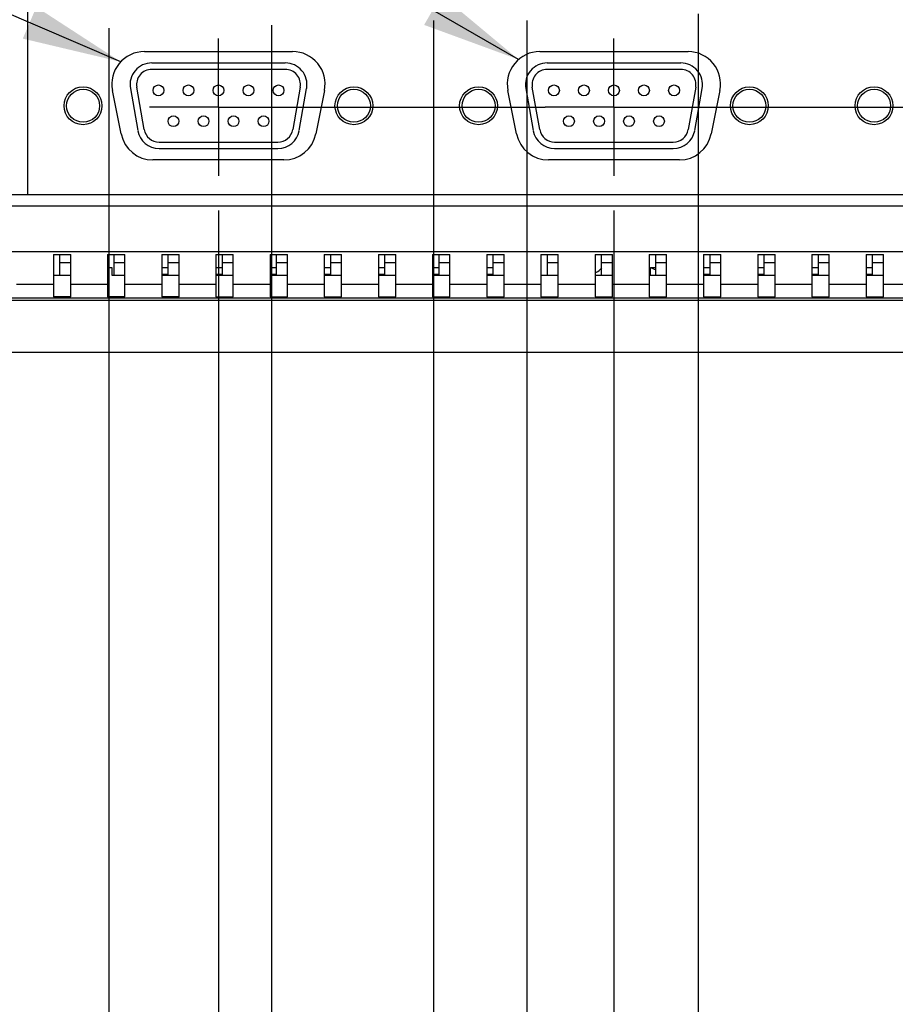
# Model space of a CAD drawing. Header units: inches. Extents: x -137 to 34, y 0 to 22.
# Tile 13 of 37: x 8.4 to 9.99, y 12.43 to 14.21. Entities that reach past the tile are written whole.
import ezdxf

# ---------------------------------------------------------------- set-up
doc = ezdxf.new("R2010")
doc.units = ezdxf.units.IN
doc.header["$LTSCALE"] = 1.87
doc.header["$MEASUREMENT"] = 0
doc.linetypes.add('CENTER', pattern=[0.6, 0.375, -0.075, 0.075, -0.075])
doc.layers.get('0').update_dxf_attribs({"linetype": 'CONTINUOUS'})
for name, color, linetype in [('DEFAULT_1', 7, 'CENTER'), ('DETAIL', 7, 'CONTINUOUS'), ('DIMENSIONS', 7, 'CONTINUOUS')]:
    doc.layers.add(name, color=color, linetype=linetype)
doc.styles.get("Standard").update_dxf_attribs({"font": 'txt', "width": 0.8})
doc.dimstyles.new('DIMSTYLE_1', dxfattribs={"dimtxt": 0.125, "dimasz": 0.18, "dimexe": 0.18, "dimexo": 0.0625, "dimgap": 0.09, "dimtad": 0, "dimtih": 1, "dimtoh": 1, "dimdec": 1, "dimlfac": 2, "dimzin": 4, "dimdsep": 46, "dimtxsty": 'STANDARD', "dimblk": '_FILLED', "dimblk1": '_FILLED', "dimblk2": '_FILLED', "dimcen": 0.09, "dimadec": 0, "dimazin": 0, "dimtp": 0.1, "dimtm": 0.1, "dimtfac": 1, "dimtdec": 1, "dimtofl": 0, "dimtmove": 0, "dimatfit": 3, "dimldrblk": '_FILLED', "dimfxl": 1, "dimtolj": 1, "dimtzin": 4, "dimarcsym": 0})

# ---------------------------------------------------------------- blocks, each defined once
blk = doc.blocks.new('_FILLED')
at = {"color": 0, "linetype": 'BYBLOCK'}
blk.add_solid([(0, 0), (-1, 0.1736), (-1, -0.1736)], dxfattribs=at)
blk = doc.blocks.new('*D4')
at = {"layer": 'DIMENSIONS', "color": 2, "linetype": 'CONTINUOUS'}
for p, q in [((9.4811, 13.8676), (9.4811, 9.7352)), ((12.4065, 13.7445), (12.4065, 9.7352)), ((9.4811, 9.8602), (10.2117, 9.8602)), ((12.4065, 9.8602), (11.5617, 9.8602))]:
    blk.add_line(p, q, dxfattribs=at)
at = {"layer": 'DIMENSIONS', "color": 2, "linetype": 'CONTINUOUS', "xscale": 0.18, "yscale": 0.18, "zscale": 0.18, "rotation": 180}
blk.add_blockref('_FILLED', (9.4811, 9.8602), dxfattribs=at)
at = {"layer": 'DIMENSIONS', "color": 2, "linetype": 'CONTINUOUS', "xscale": 0.18, "yscale": 0.18, "zscale": 0.18}
blk.add_blockref('_FILLED', (12.4065, 9.8602), dxfattribs=at)
at = {"layer": 'DIMENSIONS', "color": 2, "linetype": 'CONTINUOUS', "width": 0.8}
for s, p in [('[', (10.8992, 9.7977)), (']', (11.3992, 9.7977)), ('148.6', (10.2742, 9.7977)), ('5.85', (10.9992, 9.7977))]:
    blk.add_text(s, height=0.125, dxfattribs=at).set_placement(p)
blk = doc.blocks.new('*D5')
at = {"layer": 'DIMENSIONS', "color": 2, "linetype": 'CONTINUOUS'}
for p, q in [((9.6339, 14.2244), (9.6339, 10.4852)), ((12.4065, 13.7445), (12.4065, 10.4852)), ((9.6339, 10.6102), (10.3207, 10.6102)), ((12.4065, 10.6102), (11.6707, 10.6102))]:
    blk.add_line(p, q, dxfattribs=at)
at = {"layer": 'DIMENSIONS', "color": 2, "linetype": 'CONTINUOUS', "xscale": 0.18, "yscale": 0.18, "zscale": 0.18, "rotation": 180}
blk.add_blockref('_FILLED', (9.6339, 10.6102), dxfattribs=at)
at = {"layer": 'DIMENSIONS', "color": 2, "linetype": 'CONTINUOUS', "xscale": 0.18, "yscale": 0.18, "zscale": 0.18}
blk.add_blockref('_FILLED', (12.4065, 10.6102), dxfattribs=at)
at = {"layer": 'DIMENSIONS', "color": 2, "linetype": 'CONTINUOUS', "width": 0.8}
for s, p in [('[', (11.0082, 10.5477)), (']', (11.5082, 10.5477)), ('140.9', (10.3832, 10.5477)), ('5.55', (11.1082, 10.5477))]:
    blk.add_text(s, height=0.125, dxfattribs=at).set_placement(p)
blk = doc.blocks.new('*D6')
at = {"layer": 'DIMENSIONS', "color": 2, "linetype": 'CONTINUOUS'}
for p, q in [((9.3228, 14.2125), (9.3228, 8.9852)), ((12.4065, 13.7445), (12.4065, 8.9852)), ((9.3228, 9.1102), (10.1733, 9.1102)), ((12.4065, 9.1102), (11.5233, 9.1102))]:
    blk.add_line(p, q, dxfattribs=at)
at = {"layer": 'DIMENSIONS', "color": 2, "linetype": 'CONTINUOUS', "xscale": 0.18, "yscale": 0.18, "zscale": 0.18, "rotation": 180}
blk.add_blockref('_FILLED', (9.3228, 9.1102), dxfattribs=at)
at = {"layer": 'DIMENSIONS', "color": 2, "linetype": 'CONTINUOUS', "xscale": 0.18, "yscale": 0.18, "zscale": 0.18}
blk.add_blockref('_FILLED', (12.4065, 9.1102), dxfattribs=at)
at = {"layer": 'DIMENSIONS', "color": 2, "linetype": 'CONTINUOUS', "width": 0.8}
for s, p in [('[', (10.8608, 9.0477)), (']', (11.3608, 9.0477)), ('156.7', (10.2358, 9.0477)), ('6.17', (10.9608, 9.0477))]:
    blk.add_text(s, height=0.125, dxfattribs=at).set_placement(p)
blk = doc.blocks.new('*D7')
at = {"layer": 'DIMENSIONS', "color": 2, "linetype": 'CONTINUOUS'}
for p, q in [((9.1535, 14.2125), (9.1535, 8.2352)), ((12.4065, 13.7445), (12.4065, 8.2352)), ((9.1535, 8.3602), (10.0805, 8.3602)), ((12.4065, 8.3602), (11.4305, 8.3602))]:
    blk.add_line(p, q, dxfattribs=at)
at = {"layer": 'DIMENSIONS', "color": 2, "linetype": 'CONTINUOUS', "xscale": 0.18, "yscale": 0.18, "zscale": 0.18, "rotation": 180}
blk.add_blockref('_FILLED', (9.1535, 8.3602), dxfattribs=at)
at = {"layer": 'DIMENSIONS', "color": 2, "linetype": 'CONTINUOUS', "xscale": 0.18, "yscale": 0.18, "zscale": 0.18}
blk.add_blockref('_FILLED', (12.4065, 8.3602), dxfattribs=at)
at = {"layer": 'DIMENSIONS', "color": 2, "linetype": 'CONTINUOUS', "width": 0.8}
for s, p in [('[', (10.768, 8.2977)), (']', (11.268, 8.2977)), ('165.3', (10.143, 8.2977)), ('6.51', (10.868, 8.2977))]:
    blk.add_text(s, height=0.125, dxfattribs=at).set_placement(p)
blk = doc.blocks.new('*D8')
at = {"layer": 'DIMENSIONS', "color": 2, "linetype": 'CONTINUOUS'}
for p, q in [((8.7626, 13.8676), (8.7626, 6.7352)), ((12.4065, 13.7445), (12.4065, 6.7352)), ((8.7626, 6.8602), (9.8608, 6.8602)), ((12.4065, 6.8602), (11.2108, 6.8602))]:
    blk.add_line(p, q, dxfattribs=at)
at = {"layer": 'DIMENSIONS', "color": 2, "linetype": 'CONTINUOUS', "xscale": 0.18, "yscale": 0.18, "zscale": 0.18, "rotation": 180}
blk.add_blockref('_FILLED', (8.7626, 6.8602), dxfattribs=at)
at = {"layer": 'DIMENSIONS', "color": 2, "linetype": 'CONTINUOUS', "xscale": 0.18, "yscale": 0.18, "zscale": 0.18}
blk.add_blockref('_FILLED', (12.4065, 6.8602), dxfattribs=at)
at = {"layer": 'DIMENSIONS', "color": 2, "linetype": 'CONTINUOUS', "width": 0.8}
for s, p in [('185.1', (9.9233, 6.7977)), ('[', (10.5483, 6.7977)), ('7.29', (10.6483, 6.7977)), (']', (11.0483, 6.7977))]:
    blk.add_text(s, height=0.125, dxfattribs=at).set_placement(p)
blk = doc.blocks.new('*D9')
at = {"layer": 'DIMENSIONS', "color": 2, "linetype": 'CONTINUOUS'}
for p, q in [((1.8781, 14.4), (1.8781, 14.76)), ((2.5556, 14.4), (1.7531, 14.4)), ((3.3086, 14.4), (2.7046, 14.4)), ((4.0542, 14.4), (3.4542, 14.4)), ((8.966, 14.4), (4.2055, 14.4)), ((6.5125, 13.7038), (1.7531, 13.7038)), ((1.8781, 13.7038), (1.8781, 13.3438))]:
    blk.add_line(p, q, dxfattribs=at)
at = {"layer": 'DIMENSIONS', "color": 2, "linetype": 'CONTINUOUS', "xscale": 0.18, "yscale": 0.18, "zscale": 0.18}
for p, rotation in [((1.8781, 14.4), 270), ((1.8781, 13.7038), 90)]:
    blk.add_blockref('_FILLED', p, dxfattribs=dict(at, rotation=rotation))
at = {"layer": 'DIMENSIONS', "color": 2, "linetype": 'CONTINUOUS', "width": 0.8}
for s, p in [('35.4', (1.5781, 14.1332)), ('[', (1.5781, 13.9457)), (']', (2.0781, 13.9457)), ('1.39', (1.6781, 13.9457))]:
    blk.add_text(s, height=0.125, dxfattribs=at).set_placement(p)
blk = doc.blocks.new('*D10')
at = {"layer": 'DIMENSIONS', "color": 2, "linetype": 'CONTINUOUS'}
for p, q in [((15.5002, 14.4119), (15.5002, 14.7719)), ((9.8247, 14.4119), (13.8752, 14.4119)), ((14.1252, 14.4119), (14.6252, 14.4119)), ((14.8752, 14.4119), (15.6252, 14.4119)), ((12.3805, 13.7038), (15.6252, 13.7038)), ((15.5002, 13.7038), (15.5002, 13.3438))]:
    blk.add_line(p, q, dxfattribs=at)
at = {"layer": 'DIMENSIONS', "color": 2, "linetype": 'CONTINUOUS', "xscale": 0.18, "yscale": 0.18, "zscale": 0.18}
for p, rotation in [((15.5002, 14.4119), 270), ((15.5002, 13.7038), 90)]:
    blk.add_blockref('_FILLED', p, dxfattribs=dict(at, rotation=rotation))
at = {"layer": 'DIMENSIONS', "color": 2, "linetype": 'CONTINUOUS', "width": 0.8}
for s, p in [('36.0', (15.2002, 14.164)), ('[', (15.2002, 13.9765)), ('1.42', (15.3002, 13.9765)), (']', (15.7002, 13.9765))]:
    blk.add_text(s, height=0.125, dxfattribs=at).set_placement(p)
blk = doc.blocks.new('*D19')
at = {"layer": 'DIMENSIONS', "color": 2, "linetype": 'CONTINUOUS'}
for p, q in [((8.8587, 14.2039), (8.8587, 7.4852)), ((12.4065, 13.7445), (12.4065, 7.4852)), ((8.8587, 7.6102), (9.9504, 7.6102)), ((12.4065, 7.6102), (11.2004, 7.6102))]:
    blk.add_line(p, q, dxfattribs=at)
at = {"layer": 'DIMENSIONS', "color": 2, "linetype": 'CONTINUOUS', "xscale": 0.18, "yscale": 0.18, "zscale": 0.18, "rotation": 180}
blk.add_blockref('_FILLED', (8.8587, 7.6102), dxfattribs=at)
at = {"layer": 'DIMENSIONS', "color": 2, "linetype": 'CONTINUOUS', "xscale": 0.18, "yscale": 0.18, "zscale": 0.18}
blk.add_blockref('_FILLED', (12.4065, 7.6102), dxfattribs=at)
at = {"layer": 'DIMENSIONS', "color": 2, "linetype": 'CONTINUOUS', "width": 0.8}
for s, p in [('180.2', (10.0129, 7.5477)), ('[', (10.6379, 7.5477)), (']', (11.0379, 7.5477)), ('7.1', (10.7379, 7.5477))]:
    blk.add_text(s, height=0.125, dxfattribs=at).set_placement(p)
blk = doc.blocks.new('*D20')
at = {"layer": 'DIMENSIONS', "color": 2, "linetype": 'CONTINUOUS'}
for p, q in [((8.5634, 14.1988), (8.5634, 5.9852)), ((12.4065, 13.7445), (12.4065, 5.9852)), ((8.5634, 6.1102), (9.7593, 6.1102)), ((12.4065, 6.1102), (11.1093, 6.1102))]:
    blk.add_line(p, q, dxfattribs=at)
at = {"layer": 'DIMENSIONS', "color": 2, "linetype": 'CONTINUOUS', "xscale": 0.18, "yscale": 0.18, "zscale": 0.18, "rotation": 180}
blk.add_blockref('_FILLED', (8.5634, 6.1102), dxfattribs=at)
at = {"layer": 'DIMENSIONS', "color": 2, "linetype": 'CONTINUOUS', "xscale": 0.18, "yscale": 0.18, "zscale": 0.18}
blk.add_blockref('_FILLED', (12.4065, 6.1102), dxfattribs=at)
at = {"layer": 'DIMENSIONS', "color": 2, "linetype": 'CONTINUOUS', "width": 0.8}
for s, p in [('195.2', (9.8218, 6.0477)), ('[', (10.4468, 6.0477)), ('7.69', (10.5468, 6.0477)), (']', (10.9468, 6.0477))]:
    blk.add_text(s, height=0.125, dxfattribs=at).set_placement(p)
blk = doc.blocks.new('*D21')
at = {"layer": 'DIMENSIONS', "color": 2, "linetype": 'CONTINUOUS'}
for p, q in [((8.2386, 14.1458), (8.2386, 5.2352)), ((12.4065, 13.7445), (12.4065, 5.2352)), ((8.2386, 5.3602), (9.6506, 5.3602)), ((12.4065, 5.3602), (11.0006, 5.3602))]:
    blk.add_line(p, q, dxfattribs=at)
at = {"layer": 'DIMENSIONS', "color": 2, "linetype": 'CONTINUOUS', "xscale": 0.18, "yscale": 0.18, "zscale": 0.18, "rotation": 180}
blk.add_blockref('_FILLED', (8.2386, 5.3602), dxfattribs=at)
at = {"layer": 'DIMENSIONS', "color": 2, "linetype": 'CONTINUOUS', "xscale": 0.18, "yscale": 0.18, "zscale": 0.18}
blk.add_blockref('_FILLED', (12.4065, 5.3602), dxfattribs=at)
at = {"layer": 'DIMENSIONS', "color": 2, "linetype": 'CONTINUOUS', "width": 0.8}
for s, p in [('211.7', (9.7131, 5.2977)), ('[', (10.3381, 5.2977)), ('8.34', (10.4381, 5.2977)), (']', (10.8381, 5.2977))]:
    blk.add_text(s, height=0.125, dxfattribs=at).set_placement(p)
blk = doc.blocks.new('*D22')
at = {"layer": 'DIMENSIONS', "color": 2, "linetype": 'CONTINUOUS'}
for p, q in [((8.0925, 13.7981), (8.0925, 4.4852)), ((12.4065, 13.7445), (12.4065, 4.4852)), ((8.0925, 4.6102), (9.6393, 4.6102)), ((12.4065, 4.6102), (10.9893, 4.6102))]:
    blk.add_line(p, q, dxfattribs=at)
at = {"layer": 'DIMENSIONS', "color": 2, "linetype": 'CONTINUOUS', "xscale": 0.18, "yscale": 0.18, "zscale": 0.18, "rotation": 180}
blk.add_blockref('_FILLED', (8.0925, 4.6102), dxfattribs=at)
at = {"layer": 'DIMENSIONS', "color": 2, "linetype": 'CONTINUOUS', "xscale": 0.18, "yscale": 0.18, "zscale": 0.18}
blk.add_blockref('_FILLED', (12.4065, 4.6102), dxfattribs=at)
at = {"layer": 'DIMENSIONS', "color": 2, "linetype": 'CONTINUOUS', "width": 0.8}
for s, p in [('219.2', (9.7018, 4.5477)), ('[', (10.3268, 4.5477)), ('8.63', (10.4268, 4.5477)), (']', (10.8268, 4.5477))]:
    blk.add_text(s, height=0.125, dxfattribs=at).set_placement(p)
blk = doc.blocks.new('*D23')
at = {"layer": 'DIMENSIONS', "color": 2, "linetype": 'CONTINUOUS'}
for p, q in [((7.9531, 14.0894), (7.9531, 3.7352)), ((12.4065, 13.7445), (12.4065, 3.7352)), ((7.9531, 3.8602), (9.5061, 3.8602)), ((12.4065, 3.8602), (10.8561, 3.8602))]:
    blk.add_line(p, q, dxfattribs=at)
at = {"layer": 'DIMENSIONS', "color": 2, "linetype": 'CONTINUOUS', "xscale": 0.18, "yscale": 0.18, "zscale": 0.18, "rotation": 180}
blk.add_blockref('_FILLED', (7.9531, 3.8602), dxfattribs=at)
at = {"layer": 'DIMENSIONS', "color": 2, "linetype": 'CONTINUOUS', "xscale": 0.18, "yscale": 0.18, "zscale": 0.18}
blk.add_blockref('_FILLED', (12.4065, 3.8602), dxfattribs=at)
at = {"layer": 'DIMENSIONS', "color": 2, "linetype": 'CONTINUOUS', "width": 0.8}
for s, p in [('226.2', (9.5686, 3.7977)), ('[', (10.1936, 3.7977)), ('8.91', (10.2936, 3.7977)), (']', (10.6936, 3.7977))]:
    blk.add_text(s, height=0.125, dxfattribs=at).set_placement(p)

msp = doc.modelspace()

# ---------------------------------------------------------------- linework, layer by layer
at = {"color": 6, "linetype": 'CONTINUOUS'}
for p, q in [((8.4155, 14.5845), (8.4155, 13.8956)), ((8.628, 14.156), (8.8973, 14.156)), ((9.3465, 14.156), (9.6158, 14.156)), ((8.8841, 14.1353), (8.6414, 14.1353)), ((9.6026, 14.1353), (9.3599, 14.1353)), ((8.8841, 14.1235), (8.6414, 14.1235)), ((9.6026, 14.1235), (9.3599, 14.1235)), ((8.5858, 14.0066), (8.5701, 14.0854)), ((8.6026, 14.0891), (8.6161, 14.0124)), ((8.6278, 14.0144), (8.6142, 14.0912)), ((8.9112, 14.0912), (8.8977, 14.0144)), ((8.9093, 14.0124), (8.9228, 14.0891)), ((8.9552, 14.0854), (8.9394, 14.0066)), ((9.3043, 14.0066), (9.2886, 14.0854)), ((9.3211, 14.0891), (9.3346, 14.0124)), ((9.3463, 14.0144), (9.3327, 14.0912)), ((9.6297, 14.0912), (9.6162, 14.0144)), ((9.6278, 14.0124), (9.6414, 14.0891)), ((9.6737, 14.0854), (9.6579, 14.0066)), ((8.6549, 13.9916), (8.8705, 13.9916)), ((9.3734, 13.9916), (9.589, 13.9916)), ((8.6549, 13.9798), (8.8705, 13.9798)), ((9.3734, 13.9798), (9.589, 13.9798)), ((8.8815, 13.9592), (8.6437, 13.9592)), ((9.6, 13.9592), (9.3622, 13.9592)), ((11.7423, 13.7924), (8.2777, 13.7924)), ((8.4628, 13.7873), (8.4943, 13.7873)), ((8.4628, 13.7873), (8.4628, 13.7106)), ((8.4746, 13.75), (8.4746, 13.7867)), ((8.4943, 13.7106), (8.4943, 13.7873)), ((8.5612, 13.7873), (8.5927, 13.7873)), ((8.5612, 13.7873), (8.5612, 13.7106)), ((8.573, 13.75), (8.573, 13.7867)), ((8.5927, 13.7106), (8.5927, 13.7873)), ((8.6596, 13.7873), (8.6911, 13.7873)), ((8.6596, 13.7873), (8.6596, 13.7106)), ((8.6714, 13.75), (8.6714, 13.7867)), ((8.6911, 13.7106), (8.6911, 13.7873)), ((8.758, 13.7873), (8.7895, 13.7873)), ((8.758, 13.7873), (8.758, 13.7106)), ((8.7698, 13.75), (8.7698, 13.7867)), ((8.7895, 13.7106), (8.7895, 13.7873)), ((8.8565, 13.7873), (8.888, 13.7873)), ((8.8565, 13.7873), (8.8565, 13.7106)), ((8.8683, 13.75), (8.8683, 13.7867)), ((8.888, 13.7106), (8.888, 13.7873)), ((8.9549, 13.7873), (8.9864, 13.7873)), ((8.9549, 13.7873), (8.9549, 13.7106)), ((8.9667, 13.75), (8.9667, 13.7867)), ((8.9864, 13.7106), (8.9864, 13.7873)), ((9.0533, 13.7873), (9.0848, 13.7873)), ((9.0533, 13.7873), (9.0533, 13.7106)), ((9.0651, 13.75), (9.0651, 13.7867)), ((9.0848, 13.7106), (9.0848, 13.7873)), ((9.1517, 13.7873), (9.1832, 13.7873)), ((9.1517, 13.7873), (9.1517, 13.7106)), ((9.1635, 13.75), (9.1635, 13.7867)), ((9.1832, 13.7106), (9.1832, 13.7873)), ((9.2502, 13.7873), (9.2817, 13.7873)), ((9.2502, 13.7873), (9.2502, 13.7106)), ((9.262, 13.75), (9.262, 13.7867)), ((9.2817, 13.7106), (9.2817, 13.7873)), ((9.3486, 13.7873), (9.3801, 13.7873)), ((9.3486, 13.7873), (9.3486, 13.7106)), ((9.3604, 13.75), (9.3604, 13.7867)), ((9.3801, 13.7106), (9.3801, 13.7873)), ((9.447, 13.7873), (9.4785, 13.7873)), ((9.447, 13.7873), (9.447, 13.7106)), ((9.4588, 13.75), (9.4588, 13.7867)), ((9.4785, 13.7106), (9.4785, 13.7873)), ((9.5454, 13.7873), (9.5769, 13.7873)), ((9.5454, 13.7873), (9.5454, 13.7106)), ((9.5572, 13.75), (9.5572, 13.7867)), ((9.5769, 13.7106), (9.5769, 13.7873)), ((9.6439, 13.7873), (9.6754, 13.7873)), ((9.6439, 13.7873), (9.6439, 13.7106)), ((9.6557, 13.75), (9.6557, 13.7867)), ((9.6754, 13.7106), (9.6754, 13.7873)), ((9.7423, 13.7873), (9.7738, 13.7873)), ((9.7423, 13.7873), (9.7423, 13.7106)), ((9.7541, 13.75), (9.7541, 13.7867)), ((9.7738, 13.7106), (9.7738, 13.7873)), ((9.8407, 13.7873), (9.8722, 13.7873)), ((9.8407, 13.7873), (9.8407, 13.7106)), ((9.8525, 13.75), (9.8525, 13.7867)), ((9.8722, 13.7106), (9.8722, 13.7873)), ((9.9391, 13.7873), (9.9706, 13.7873)), ((9.9391, 13.7873), (9.9391, 13.7106)), ((9.9509, 13.75), (9.9509, 13.7867)), ((9.9706, 13.7106), (9.9706, 13.7873)), ((8.5612, 13.7637), (8.5691, 13.7637)), ((8.5691, 13.7637), (8.5691, 13.75)), ((8.6596, 13.7636), (8.6714, 13.7636)), ((8.758, 13.7636), (8.7698, 13.7636)), ((8.8565, 13.7636), (8.8683, 13.7636)), ((8.9549, 13.7636), (8.9667, 13.7636)), ((9.0533, 13.7636), (9.0651, 13.7636)), ((9.1517, 13.7636), (9.1635, 13.7636)), ((9.2502, 13.7636), (9.262, 13.7636)), ((9.5476, 13.7636), (9.5572, 13.7636)), ((9.5476, 13.7636), (9.5572, 13.7598)), ((9.5476, 13.75), (9.5476, 13.7636)), ((9.6439, 13.7636), (9.6557, 13.7636)), ((9.7423, 13.7636), (9.7541, 13.7636)), ((9.8407, 13.7636), (9.8525, 13.7636)), ((9.9391, 13.7636), (9.9509, 13.7636)), ((8.4628, 13.75), (8.4943, 13.75)), ((8.5691, 13.75), (8.5927, 13.75)), ((8.6596, 13.7519), (8.6714, 13.7519)), ((8.6596, 13.75), (8.6911, 13.75)), ((8.758, 13.7519), (8.7698, 13.7519)), ((8.758, 13.75), (8.7895, 13.75)), ((8.8565, 13.7519), (8.8683, 13.7519)), ((8.8565, 13.75), (8.888, 13.75)), ((8.9549, 13.7519), (8.9667, 13.7519)), ((8.9549, 13.75), (8.9864, 13.75)), ((9.0533, 13.7519), (9.0651, 13.7519)), ((9.0533, 13.75), (9.0848, 13.75)), ((9.1517, 13.7519), (9.1635, 13.7519)), ((9.1517, 13.75), (9.1832, 13.75)), ((9.2502, 13.7519), (9.262, 13.7519)), ((9.2502, 13.75), (9.2817, 13.75)), ((9.3486, 13.75), (9.3801, 13.75)), ((9.447, 13.75), (9.4785, 13.75)), ((9.5454, 13.75), (9.5769, 13.75)), ((9.6439, 13.7519), (9.6557, 13.7519)), ((9.6439, 13.75), (9.6754, 13.75)), ((9.7423, 13.7519), (9.7541, 13.7519)), ((9.7423, 13.75), (9.7738, 13.75)), ((9.8407, 13.7519), (9.8525, 13.7519)), ((9.8407, 13.75), (9.8722, 13.75)), ((9.9391, 13.7519), (9.9509, 13.7519)), ((9.9391, 13.75), (9.9706, 13.75)), ((6.575, 13.7085), (12.3033, 13.7085)), ((12.3033, 13.7038), (6.575, 13.7038)), ((8.4943, 13.7106), (8.4628, 13.7106)), ((8.5927, 13.7106), (8.5612, 13.7106)), ((8.6911, 13.7106), (8.6596, 13.7106)), ((8.758, 13.7106), (8.7895, 13.7106)), ((8.8565, 13.7106), (8.888, 13.7106)), ((8.9549, 13.7106), (8.9864, 13.7106)), ((9.0533, 13.7106), (9.0848, 13.7106)), ((9.1517, 13.7106), (9.1832, 13.7106)), ((9.2502, 13.7106), (9.2817, 13.7106)), ((9.3486, 13.7106), (9.3801, 13.7106)), ((9.447, 13.7106), (9.4785, 13.7106)), ((9.5454, 13.7106), (9.5769, 13.7106)), ((9.6439, 13.7106), (9.6754, 13.7106)), ((9.7423, 13.7106), (9.7738, 13.7106)), ((9.8407, 13.7106), (9.8722, 13.7106)), ((9.9391, 13.7106), (9.9706, 13.7106)), ((6.4765, 13.6102), (12.4017, 13.6102))]:
    msp.add_line(p, q, dxfattribs=at)
at = {"color": 9, "linetype": 'CONTINUOUS'}
for p, q in [((11.2895, 13.8956), (8.2974, 13.8956)), ((8.2974, 13.8759), (11.2895, 13.8759)), ((8.4746, 13.7728), (8.4943, 13.7728)), ((8.573, 13.7728), (8.5927, 13.7728)), ((8.6714, 13.7728), (8.6911, 13.7728)), ((8.7698, 13.7728), (8.7895, 13.7728)), ((8.8683, 13.7728), (8.888, 13.7728)), ((8.9667, 13.7728), (8.9864, 13.7728)), ((9.0651, 13.7728), (9.0848, 13.7728)), ((9.1635, 13.7728), (9.1832, 13.7728)), ((9.262, 13.7728), (9.2817, 13.7728)), ((9.3604, 13.7728), (9.3801, 13.7728)), ((9.4588, 13.7728), (9.4785, 13.7728)), ((9.5572, 13.7728), (9.5769, 13.7728)), ((9.6557, 13.7728), (9.6754, 13.7728)), ((9.7541, 13.7728), (9.7738, 13.7728)), ((9.8525, 13.7728), (9.8722, 13.7728)), ((9.9509, 13.7728), (9.9706, 13.7728)), ((8.3958, 13.7335), (8.4628, 13.7335)), ((8.4943, 13.7335), (8.5612, 13.7335)), ((8.5927, 13.7335), (8.6596, 13.7335)), ((8.6911, 13.7335), (8.758, 13.7335)), ((8.7895, 13.7335), (8.8565, 13.7335)), ((8.888, 13.7335), (8.9549, 13.7335)), ((8.9864, 13.7335), (9.0533, 13.7335)), ((9.0848, 13.7335), (9.1517, 13.7335)), ((9.1832, 13.7335), (9.2502, 13.7335)), ((9.2817, 13.7335), (9.3486, 13.7335)), ((9.3801, 13.7335), (9.447, 13.7335)), ((9.4785, 13.7335), (9.5454, 13.7335)), ((9.5769, 13.7335), (9.6439, 13.7335)), ((9.6754, 13.7335), (9.7423, 13.7335)), ((9.7738, 13.7335), (9.8407, 13.7335)), ((9.8722, 13.7335), (9.9391, 13.7335)), ((9.9706, 13.7335), (10.0376, 13.7335))]:
    msp.add_line(p, q, dxfattribs=at)
at = {"color": 6, "linetype": 'CONTINUOUS'}
for centre, radius in [((8.5166, 14.0576), 0.0344), ((8.5168, 14.0576), 0.03), ((8.6537, 14.0855), 0.00984), ((8.7082, 14.0855), 0.00984), ((8.7627, 14.0855), 0.00984), ((8.8172, 14.0855), 0.00984), ((8.8718, 14.0855), 0.00984), ((9.0087, 14.0576), 0.0344), ((9.0087, 14.0576), 0.03), ((9.2351, 14.0576), 0.0344), ((9.2353, 14.0576), 0.03), ((9.3722, 14.0855), 0.00984), ((9.4267, 14.0855), 0.00984), ((9.4812, 14.0855), 0.00984), ((9.5357, 14.0855), 0.00984), ((9.5903, 14.0855), 0.00984), ((9.7272, 14.0576), 0.0344), ((9.7272, 14.0576), 0.03), ((9.9536, 14.0576), 0.0344), ((9.9538, 14.0576), 0.03), ((8.6809, 14.0296), 0.00984), ((8.7355, 14.0296), 0.00984), ((8.79, 14.0296), 0.00984), ((8.8445, 14.0296), 0.00984), ((9.3994, 14.0296), 0.00984), ((9.454, 14.0296), 0.00984), ((9.5085, 14.0296), 0.00984), ((9.563, 14.0296), 0.00984)]:
    msp.add_circle(centre, radius, dxfattribs=at)
for centre, radius, start, end in [((8.628, 14.097), 0.0591, 90, 191.3099), ((8.8973, 14.097), 0.0591, 348.6901, 90), ((9.3465, 14.097), 0.0591, 90, 191.3099), ((9.6158, 14.097), 0.0591, 348.6901, 90), ((8.6414, 14.096), 0.0394, 90, 190), ((8.8841, 14.096), 0.0394, 350, 90), ((9.3599, 14.096), 0.0394, 90, 190), ((9.6026, 14.096), 0.0394, 350, 90), ((8.6414, 14.096), 0.0276, 90, 190), ((8.8841, 14.096), 0.0276, 350, 90), ((9.3599, 14.096), 0.0276, 90, 190), ((9.6026, 14.096), 0.0276, 350, 90), ((8.6437, 14.0182), 0.0591, 191.3099, 270), ((8.6549, 14.0192), 0.0394, 190, 270), ((8.6549, 14.0192), 0.0276, 190, 270), ((8.8705, 14.0192), 0.0276, 270, 350), ((8.8705, 14.0192), 0.0394, 270, 350), ((8.8815, 14.0182), 0.0591, 270, 348.6901), ((9.3622, 14.0182), 0.0591, 191.3099, 270), ((9.3734, 14.0192), 0.0394, 190, 270), ((9.3734, 14.0192), 0.0276, 190, 270), ((9.589, 14.0192), 0.0276, 270, 350), ((9.589, 14.0192), 0.0394, 270, 350), ((9.6, 14.0182), 0.0591, 270, 348.6901), ((9.4391, 13.7775), 0.0246, 292.5, 324.6419)]:
    msp.add_arc(centre, radius, start, end, dxfattribs=at)
at = {"layer": 'DEFAULT_1', "color": 7, "linetype": 'CENTER'}
for p, q in [((8.7626, 14.0551), (8.7626, 14.1801)), ((9.4811, 14.0551), (9.4811, 14.1801)), ((8.7626, 14.0551), (8.6376, 14.0551)), ((8.7626, 14.0551), (9.3561, 14.0551)), ((8.7626, 14.0551), (8.7626, 13.9301)), ((9.4811, 14.0551), (9.3561, 14.0551)), ((9.4811, 14.0551), (10.0746, 14.0551)), ((9.4811, 14.0551), (9.4811, 13.9301))]:
    msp.add_line(p, q, dxfattribs=at)
at = {"layer": 'DETAIL', "color": 2, "linetype": 'CONTINUOUS'}
for p, q in [((9.3079, 14.1416), (5.6281, 16.2632)), ((8.585, 14.1375), (5.6281, 15.4032))]:
    msp.add_line(p, q, dxfattribs=at)
for points in [[(9.1363, 14.2045), (9.3079, 14.1416), (9.1675, 14.2586)], [(8.4072, 14.1796), (8.585, 14.1375), (8.4318, 14.237)]]:
    msp.add_solid(points, dxfattribs=at)

# ---------------------------------------------------------------- dimensions: what is measured, and where the dimension line sits
at = {"layer": 'DIMENSIONS', "color": 2, "linetype": 'CONTINUOUS'}
for base, p1, p2, angle, picture, middle in [((1.8781, 14.4), (6.5125, 13.7038), (8.966, 14.4), 90, '*D9', (1.8781, 14.1019)), ((15.5002, 14.4119), (12.3805, 13.7038), (9.8247, 14.4119), 90, '*D10', (15.5002, 14.1328)), ((9.6339, 10.6102), (12.4065, 13.7445), (9.6339, 14.2244), 180, '*D5', (10.9957, 10.6102)), ((8.8587, 7.6102), (12.4065, 13.7445), (8.8587, 14.2039), 180, '*D19', (10.5754, 7.6102)), ((9.1535, 8.3602), (12.4065, 13.7445), (9.1535, 14.2125), 180, '*D7', (10.7555, 8.3602)), ((9.3228, 9.1102), (12.4065, 13.7445), (9.3228, 14.2125), 180, '*D6', (10.8483, 9.1102)), ((8.5634, 6.1102), (12.4065, 13.7445), (8.5634, 14.1988), 180, '*D20', (10.4343, 6.1102)), ((8.2386, 5.3602), (12.4065, 13.7445), (8.2386, 14.1458), 180, '*D21', (10.3256, 5.3602)), ((7.9531, 3.8602), (12.4065, 13.7445), (7.9531, 14.0894), 180, '*D23', (10.1811, 3.8602)), ((9.4811, 9.8602), (12.4065, 13.7445), (9.4811, 13.8676), 180, '*D4', (10.8867, 9.8602)), ((8.0925, 4.6102), (12.4065, 13.7445), (8.0925, 13.7981), 180, '*D22', (10.3143, 4.6102))]:
    dim = msp.add_linear_dim(base=base, p1=p1, p2=p2, angle=angle, dimstyle='DIMSTYLE_1', dxfattribs=at)
    dim.commit()
    dim.dimension.update_dxf_attribs({"geometry": picture, "text_midpoint": middle, "dimtype": 160})
dim = msp.add_linear_dim(base=(12.4065, 6.8602), p1=(8.7626, 13.8676), p2=(12.4065, 13.7445), dimstyle='DIMSTYLE_1', dxfattribs=at)
dim.commit()
dim.dimension.update_dxf_attribs({"geometry": '*D8', "text_midpoint": (10.5358, 6.8602), "dimtype": 160})

doc.saveas('drawing.dxf')
